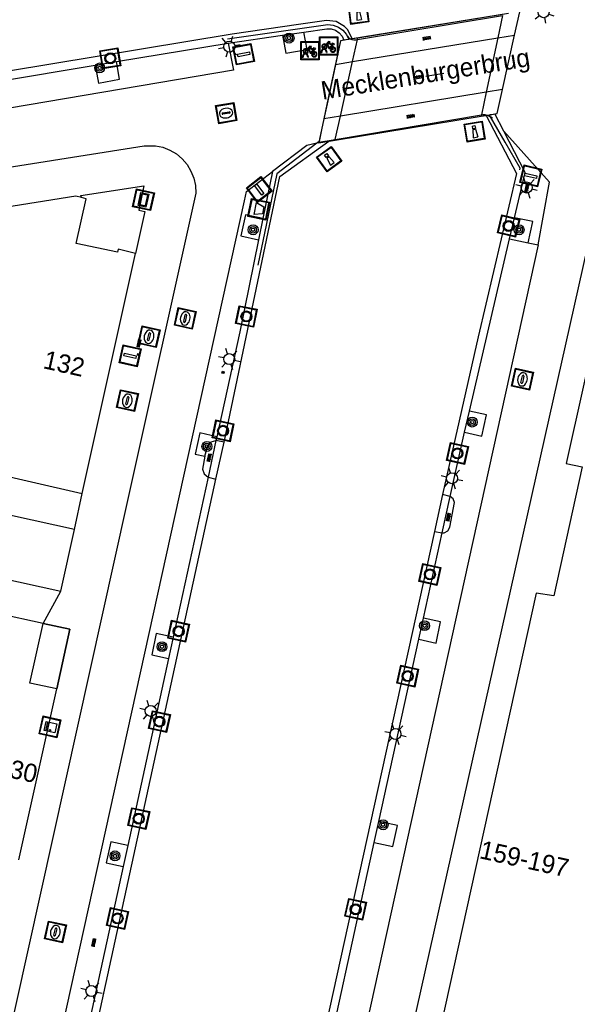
# Model space of a CAD drawing. Header units: metres. Extents: x 93870 to 95789, y 463036 to 464040.
# Tile 142 of 256: x 94405 to 94435, y 463858 to 463912. Entities that reach past the tile are written whole.
import ezdxf
from ezdxf.enums import TextEntityAlignment as Align

# ---------------------------------------------------------------- set-up
doc = ezdxf.new("R2010")
doc.units = ezdxf.units.M
doc.header["$LTSCALE"] = 25.4
for name, color, linetype in [('B_BEBOUWINGSGRENS_0', 1, 'Continuous'), ('B_OVERBOUWLIJN_LIJN_1', 7, 'Continuous'), ('G_GRENS_ALGEMEEN_0', 7, 'Continuous'), ('K_KUNSTWERKGRENS_0', 1, 'Continuous'), ('K_KUNSTWERKGRENS_1', 1, 'Continuous'), ('Q_BALUSTRADE_LIJN_1', 193, 'Continuous'), ('Q_BOOM_0', 3, 'Continuous'), ('Q_BRANDKRAAN_0', 5, 'Continuous'), ('Q_CAI-KAST_0', 10, 'Continuous'), ('Q_FIETSENREK_0', 6, 'Continuous'), ('Q_INSPECTIE_OF_RIOOLPUT_0', 253, 'Continuous'), ('Q_LICHTMAST_0', 2, 'Continuous'), ('Q_MEERPAAL_0', 7, 'Continuous'), ('Q_MEERRING_0', 7, 'Continuous'), ('Q_STRAATNAAMBORD_0', 7, 'Continuous'), ('Q_VERKEERSBORDPAAL_0', 40, 'Continuous'), ('Q_WATERLEIDINGPUT_0', 5, 'Continuous'), ('Q_ZAND_ZOUTBAK_0', 7, 'Continuous'), ('S_GBKN_SYMBOOL_OV_GROOT_0', 7, 'Continuous'), ('S_GBKN_SYMBOOL_OV_GROOT_1', 7, 'Continuous'), ('T_HEK_LIJN_0', 6, 'Continuous'), ('T_HEK_LIJN_1', 6, 'Continuous'), ('T_MUUR_30CM_0', 10, 'Continuous'), ('V_WEGGRENS_0', 7, 'Continuous'), ('V_WEGGRENS_1', 7, 'Continuous'), ('W_KADEMUUR_30CM_0', 10, 'Continuous'), ('W_WATERGRENS_0', 5, 'Continuous'), ('Z_GBKN_HUISNUMMER_0', 252, 'Continuous'), ('Z_KUNSTWERKNAAM_1', 252, 'Continuous')]:
    doc.layers.add(name, color=color, linetype=linetype)
doc.layers.add('Q_PAALTJE_0', color=7, linetype='Continuous', true_color=0x666666)

# ---------------------------------------------------------------- blocks, each defined once
blk = doc.blocks.new('Q_ZAND_ZOUTBAK')
for points in [[(-0.5, 0.5), (0.5, 0.5), (0.5, -0.5), (-0.5, -0.5)], [(-0.336, 0.197), (0.331, 0.197), (0.19, -0.251), (-0.196, -0.251)]]:
    blk.add_lwpolyline(points, close=True)
blk.add_lwpolyline([(-0.442, 0.464), (0.438, 0.464, -0.414214), (0.459, 0.442), (0.459, -0.437, -0.414214), (0.438, -0.459), (-0.442, -0.459, -0.414214), (-0.463, -0.437), (-0.463, 0.442), (-0.463, 0.444), (-0.463, 0.446), (-0.463, 0.448), (-0.462, 0.45), (-0.461, 0.451), (-0.46, 0.453), (-0.459, 0.455), (-0.458, 0.456), (-0.457, 0.457), (-0.456, 0.459), (-0.454, 0.46), (-0.453, 0.461), (-0.451, 0.462), (-0.449, 0.462), (-0.447, 0.463), (-0.446, 0.463), (-0.444, 0.464), (-0.442, 0.464)], format="xyb")
blk = doc.blocks.new('Q_STRAATNAAMBORD')
for points in [[(-0.5, 0.5), (0.5, 0.5), (0.5, -0.5), (-0.5, -0.5)], [(-0.369, 0.22), (0.358, 0.22), (0.358, -0.214), (-0.369, -0.214)]]:
    blk.add_lwpolyline(points, close=True)
for points in [[(-0.442, 0.464), (0.438, 0.464, -0.414214), (0.459, 0.442), (0.459, -0.437, -0.414214), (0.438, -0.459), (-0.442, -0.459, -0.414214), (-0.463, -0.437), (-0.463, 0.442), (-0.463, 0.444), (-0.463, 0.446), (-0.463, 0.448), (-0.462, 0.45), (-0.461, 0.451), (-0.46, 0.453), (-0.459, 0.455), (-0.458, 0.456), (-0.457, 0.457), (-0.456, 0.459), (-0.454, 0.46), (-0.453, 0.461), (-0.451, 0.462), (-0.449, 0.462), (-0.447, 0.463), (-0.446, 0.463), (-0.444, 0.464), (-0.442, 0.464)], [(-0.287, 0.16), (0.281, 0.16, -0.414214), (0.303, 0.139), (0.303, -0.134, -0.414214), (0.281, -0.156), (-0.287, -0.156, -0.414214), (-0.308, -0.134), (-0.308, 0.139), (-0.308, 0.14), (-0.308, 0.142), (-0.307, 0.144), (-0.307, 0.146), (-0.306, 0.148), (-0.305, 0.149), (-0.304, 0.151), (-0.303, 0.152), (-0.302, 0.154), (-0.3, 0.155), (-0.299, 0.156), (-0.297, 0.157), (-0.296, 0.158), (-0.294, 0.159), (-0.292, 0.159), (-0.29, 0.16), (-0.288, 0.16), (-0.287, 0.16)]]:
    blk.add_lwpolyline(points, format="xyb")
blk = doc.blocks.new('Q_CAI-KAST')
for points in [[(-0.5, 0.5), (0.5, 0.5), (0.5, -0.5), (-0.5, -0.5)], [(-0.262, 0.264), (0.25, 0.264), (0.25, 0.187), (-0.262, 0.187)], [(-0.262, 0.107), (0.25, 0.107), (0.25, -0.332), (-0.262, -0.332)]]:
    blk.add_lwpolyline(points, close=True)
blk.add_lwpolyline([(-0.442, 0.464), (0.438, 0.464, -0.414214), (0.459, 0.442), (0.459, -0.437, -0.414214), (0.438, -0.459), (-0.442, -0.459, -0.414214), (-0.463, -0.437), (-0.463, 0.442), (-0.463, 0.444), (-0.463, 0.446), (-0.463, 0.448), (-0.462, 0.45), (-0.461, 0.451), (-0.46, 0.453), (-0.459, 0.455), (-0.458, 0.456), (-0.457, 0.457), (-0.456, 0.459), (-0.454, 0.46), (-0.453, 0.461), (-0.451, 0.462), (-0.449, 0.462), (-0.447, 0.463), (-0.446, 0.463), (-0.444, 0.464), (-0.442, 0.464)], format="xyb")
blk.add_circle((-0.177, -0.034), 0.0354)
blk = doc.blocks.new('Q_LICHTMAST')
for points in [[(0, 0.3), (0, 0.6)], [(-0.26, 0.15), (-0.52, 0.3)], [(0.26, 0.15), (0.52, 0.3)], [(-0.26, -0.15), (-0.52, -0.3)], [(0, -0.3), (0, -0.6)], [(0.26, -0.15), (0.52, -0.3)]]:
    blk.add_lwpolyline(points)
blk.add_circle((0, 0), 0.3)
blk = doc.blocks.new('Q_VERKEERSBORDPAAL')
for points in [[(-0.5, 0.5), (0.5, 0.5), (0.5, -0.5), (-0.5, -0.5)], [(-0.08, 0.333), (0.071, 0.333), (0.071, -0.329), (-0.08, -0.329)]]:
    blk.add_lwpolyline(points, close=True)
blk.add_lwpolyline([(-0.442, 0.464), (0.438, 0.464, -0.414214), (0.459, 0.442), (0.459, -0.437, -0.414214), (0.438, -0.459), (-0.442, -0.459, -0.414214), (-0.463, -0.437), (-0.463, 0.442), (-0.463, 0.444), (-0.463, 0.446), (-0.463, 0.448), (-0.462, 0.45), (-0.461, 0.451), (-0.46, 0.453), (-0.459, 0.455), (-0.458, 0.456), (-0.457, 0.457), (-0.456, 0.459), (-0.454, 0.46), (-0.453, 0.461), (-0.451, 0.462), (-0.449, 0.462), (-0.447, 0.463), (-0.446, 0.463), (-0.444, 0.464), (-0.442, 0.464)], format="xyb")
blk = doc.blocks.new('Q_PAAL_STEEN')
for points in [[(-0.5, 0.5), (0.5, 0.5), (0.5, -0.5), (-0.5, -0.5)], [(-0.08, 0.33), (0.07, 0.33), (0.07, -0.33), (-0.08, -0.33)]]:
    blk.add_lwpolyline(points, close=True)
blk.add_lwpolyline([(-0.44, 0.46), (0.44, 0.46, -0.414214), (0.46, 0.44), (0.46, -0.44, -0.414214), (0.44, -0.46), (-0.44, -0.46, -0.414214), (-0.46, -0.44), (-0.46, 0.44), (-0.46, 0.44), (-0.46, 0.45), (-0.46, 0.45), (-0.46, 0.45), (-0.46, 0.45), (-0.46, 0.45), (-0.46, 0.45), (-0.46, 0.46), (-0.46, 0.46), (-0.46, 0.46), (-0.45, 0.46), (-0.45, 0.46), (-0.45, 0.46), (-0.45, 0.46), (-0.45, 0.46), (-0.45, 0.46), (-0.44, 0.46), (-0.44, 0.46)], format="xyb")
blk = doc.blocks.new('Q_PAALTJE')
at = {"color": 251, "true_color": 0x666666, "xscale": 0.1, "yscale": 0.1, "zscale": 0.01}
blk.add_blockref('Q_PAAL_STEEN', (0, 0), dxfattribs=at)
blk = doc.blocks.new('Q_INSPECTIE_OF_RIOOLPUT')
blk.add_lwpolyline([(-0.5, 0.5), (0.5, 0.5), (0.5, -0.5), (-0.5, -0.5)], close=True)
for points in [[(-0.442, 0.464), (0.438, 0.464, -0.414214), (0.459, 0.442), (0.459, -0.437, -0.414214), (0.438, -0.459), (-0.442, -0.459, -0.414214), (-0.463, -0.437), (-0.463, 0.442), (-0.463, 0.444), (-0.463, 0.446), (-0.463, 0.448), (-0.462, 0.45), (-0.461, 0.451), (-0.46, 0.453), (-0.459, 0.455), (-0.458, 0.456), (-0.457, 0.457), (-0.456, 0.459), (-0.454, 0.46), (-0.453, 0.461), (-0.451, 0.462), (-0.449, 0.462), (-0.447, 0.463), (-0.446, 0.463), (-0.444, 0.464), (-0.442, 0.464)], [(-0.345, 0.105, 0.380426), (-0.276, -0.18)], [(-0.008, 0.266, 0.240218), (-0.345, 0.105)], [(-0.194, 0.045, 0.853344), (-0.194, -0.032)], [(0.331, 0.111, 0.240191), (-0.008, 0.266)], [(0.185, -0.032, 0.849746), (0.185, 0.045)], [(0.267, -0.176, 0.380426), (0.331, 0.111)], [(-0.276, -0.18, 0.148452), (0.012, -0.257)], [(0.012, -0.257, 0.131742), (0.267, -0.176)]]:
    blk.add_lwpolyline(points, format="xyb")
for points in [[(-0.194, 0.045), (0.185, 0.045)], [(0.185, -0.032), (-0.194, -0.032)]]:
    blk.add_lwpolyline(points)
blk = doc.blocks.new('Q_WATERLEIDINGPUT')
blk.add_lwpolyline([(-0.5, 0.5), (0.5, 0.5), (0.5, -0.5), (-0.5, -0.5)], close=True)
for points in [[(-0.442, 0.464), (0.438, 0.464, -0.414214), (0.459, 0.442), (0.459, -0.437, -0.414214), (0.438, -0.459), (-0.442, -0.459, -0.414214), (-0.463, -0.437), (-0.463, 0.442), (-0.463, 0.444), (-0.463, 0.446), (-0.463, 0.448), (-0.462, 0.45), (-0.461, 0.451), (-0.46, 0.453), (-0.459, 0.455), (-0.458, 0.456), (-0.457, 0.457), (-0.456, 0.459), (-0.454, 0.46), (-0.453, 0.461), (-0.451, 0.462), (-0.449, 0.462), (-0.447, 0.463), (-0.446, 0.463), (-0.444, 0.464), (-0.442, 0.464)], [(-0.345, 0.105, 0.380426), (-0.276, -0.18)], [(-0.008, 0.266, 0.240218), (-0.345, 0.105)], [(-0.194, 0.045, 0.853344), (-0.194, -0.032)], [(0.331, 0.111, 0.240191), (-0.008, 0.266)], [(0.185, -0.032, 0.849746), (0.185, 0.045)], [(0.267, -0.176, 0.380426), (0.331, 0.111)], [(-0.276, -0.18, 0.148452), (0.012, -0.257)], [(0.012, -0.257, 0.131742), (0.267, -0.176)]]:
    blk.add_lwpolyline(points, format="xyb")
for points in [[(-0.194, 0.045), (0.185, 0.045)], [(0.185, -0.032), (-0.194, -0.032)]]:
    blk.add_lwpolyline(points)
blk = doc.blocks.new('Q_BRANDKRAAN')
blk.add_lwpolyline([(-0.5, 0.5), (0.5, 0.5), (0.5, -0.5), (-0.5, -0.5)], close=True)
for points in [[(-0.442, 0.464), (0.438, 0.464, -0.414214), (0.459, 0.442), (0.459, -0.437, -0.414214), (0.438, -0.459), (-0.442, -0.459, -0.414214), (-0.463, -0.437), (-0.463, 0.442), (-0.463, 0.444), (-0.463, 0.446), (-0.463, 0.448), (-0.462, 0.45), (-0.461, 0.451), (-0.46, 0.453), (-0.459, 0.455), (-0.458, 0.456), (-0.457, 0.457), (-0.456, 0.459), (-0.454, 0.46), (-0.453, 0.461), (-0.451, 0.462), (-0.449, 0.462), (-0.447, 0.463), (-0.446, 0.463), (-0.444, 0.464), (-0.442, 0.464)], [(-0.345, 0.105, 0.380426), (-0.276, -0.18)], [(-0.008, 0.266, 0.240218), (-0.345, 0.105)], [(-0.194, 0.045, 0.853344), (-0.194, -0.032)], [(0.331, 0.111, 0.240191), (-0.008, 0.266)], [(0.185, -0.032, 0.849746), (0.185, 0.045)], [(0.267, -0.176, 0.380426), (0.331, 0.111)], [(-0.276, -0.18, 0.148452), (0.012, -0.257)], [(0.012, -0.257, 0.131742), (0.267, -0.176)]]:
    blk.add_lwpolyline(points, format="xyb")
for points in [[(-0.194, 0.045), (0.185, 0.045)], [(0.185, -0.032), (-0.194, -0.032)]]:
    blk.add_lwpolyline(points)
blk = doc.blocks.new('Q_MEERRING')
blk.add_lwpolyline([(-0.5, 0.5), (0.5, 0.5), (0.5, -0.5), (-0.5, -0.5)], close=True)
blk.add_lwpolyline([(-0.442, 0.464), (0.438, 0.464, -0.414214), (0.459, 0.442), (0.459, -0.437, -0.414214), (0.438, -0.459), (-0.442, -0.459, -0.414214), (-0.463, -0.437), (-0.463, 0.442), (-0.463, 0.444), (-0.463, 0.446), (-0.463, 0.448), (-0.462, 0.45), (-0.461, 0.451), (-0.46, 0.453), (-0.459, 0.455), (-0.458, 0.456), (-0.457, 0.457), (-0.456, 0.459), (-0.454, 0.46), (-0.453, 0.461), (-0.451, 0.462), (-0.449, 0.462), (-0.447, 0.463), (-0.446, 0.463), (-0.444, 0.464), (-0.442, 0.464)], format="xyb")
for radius in [0.3, 0.3, 0.25, 0.25]:
    blk.add_circle((0, 0), radius)
blk = doc.blocks.new('Q_FIETSENREK')
for points in [[(-0.5, 0.5), (0.5, 0.5), (0.5, -0.5), (-0.5, -0.5)], [(-0.063, 0.145), (0.184, 0.054), (0.037, -0.093)]]:
    blk.add_lwpolyline(points, close=True)
for points in [[(-0.442, 0.464), (0.438, 0.464, -0.414214), (0.459, 0.442), (0.459, -0.437, -0.414214), (0.438, -0.459), (-0.442, -0.459, -0.414214), (-0.463, -0.437), (-0.463, 0.442), (-0.463, 0.444), (-0.463, 0.446), (-0.463, 0.448), (-0.462, 0.45), (-0.461, 0.451), (-0.46, 0.453), (-0.459, 0.455), (-0.458, 0.456), (-0.457, 0.457), (-0.456, 0.459), (-0.454, 0.46), (-0.453, 0.461), (-0.451, 0.462), (-0.449, 0.462), (-0.447, 0.463), (-0.446, 0.463), (-0.444, 0.464), (-0.442, 0.464)], [(-0.181, 0.106, 0.847256), (-0.324, -0.144)], [(-0.193, 0.075, 0.842492), (-0.305, -0.118)], [(-0.171, 0.065, 0.053288), (-0.193, 0.075)], [(-0.185, -0.134, 0.502492), (-0.147, 0.044)], [(-0.149, 0.089, 0.06236), (-0.181, 0.106)], [(-0.165, -0.161, 0.494489), (-0.125, 0.068)], [(-0.324, -0.144, 0.089606), (-0.421, -0.348)], [(-0.296, -0.162, 0.110942), (-0.375, -0.348)], [(-0.294, -0.105, 0.006942), (-0.305, -0.118)], [(-0.296, -0.162, 0.02458), (-0.283, -0.168)], [(-0.212, -0.105, 0.381614), (-0.294, -0.105)], [(-0.283, -0.168, 0.148109), (-0.198, -0.173)], [(-0.223, -0.136, 0.533998), (-0.276, -0.136)], [(-0.276, -0.136, 0.009682), (-0.271, -0.138)], [(-0.271, -0.138, 0.120201), (-0.218, -0.144)], [(-0.218, -0.144, 0.003554), (-0.223, -0.136)], [(-0.185, -0.134, 0.017985), (-0.212, -0.105)], [(-0.122, -0.348, 0.075837), (-0.198, -0.173)], [(-0.075, -0.348, 0.094234), (-0.165, -0.161)], [(0.095, -0.16, 0.385208), (0.186, -0.333)], [(0.209, -0.054, 0.224648), (0.108, -0.128)], [(0.126, -0.171, 0.376993), (0.197, -0.303)], [(0.212, -0.086, 0.20829), (0.139, -0.139)], [(0.186, -0.333, 1), (0.287, -0.06)], [(0.197, -0.303, 1), (0.276, -0.09)], [(0.287, -0.06, 0.086253), (0.238, -0.051)], [(0.276, -0.09, 0.079305), (0.241, -0.083)]]:
    blk.add_lwpolyline(points, format="xyb")
for points in [[(-0.171, 0.065), (-0.263, -0.038), (-0.239, -0.059), (-0.147, 0.044)], [(0.081, 0.221), (-0.003, 0.252), (-0.149, 0.089)], [(-0.125, 0.068), (-0.086, 0.111), (0.018, -0.131), (0.095, -0.16)], [(0.238, -0.051), (0.229, 0.053), (0.261, 0.093), (0.302, 0.078), (0.314, 0.11), (0.192, 0.155), (0.18, 0.123), (0.231, 0.104), (0.207, 0.076), (-0.04, 0.167), (0, 0.216), (0.07, 0.191), (0.081, 0.221)], [(0.209, -0.054), (0.199, 0.029), (0.057, -0.108)], [(-0.421, -0.348), (-0.375, -0.348)], [(-0.122, -0.348), (-0.075, -0.348)], [(0.057, -0.108), (0.108, -0.128)], [(0.126, -0.171), (0.253, -0.218), (0.241, -0.083)], [(0.139, -0.139), (0.222, -0.17), (0.212, -0.086)]]:
    blk.add_lwpolyline(points)
blk = doc.blocks.new('Q_BOOM')
for radius in [0.27, 0.18, 0.09]:
    blk.add_circle((0, 0), radius)
blk = doc.blocks.new('Q_MEERPAAL')
for points in [[(-0.5, 0.5), (0.5, 0.5), (0.5, -0.5), (-0.5, -0.5)], [(-0.076, 0.32), (0.068, 0.32), (0.068, 0.17), (-0.076, 0.17)]]:
    blk.add_lwpolyline(points, close=True)
blk.add_lwpolyline([(-0.442, 0.464), (0.438, 0.464, -0.414214), (0.459, 0.442), (0.459, -0.437, -0.414214), (0.438, -0.459), (-0.442, -0.459, -0.414214), (-0.463, -0.437), (-0.463, 0.442), (-0.463, 0.444), (-0.463, 0.446), (-0.463, 0.448), (-0.462, 0.45), (-0.461, 0.451), (-0.46, 0.453), (-0.459, 0.455), (-0.458, 0.456), (-0.457, 0.457), (-0.456, 0.459), (-0.454, 0.46), (-0.453, 0.461), (-0.451, 0.462), (-0.449, 0.462), (-0.447, 0.463), (-0.446, 0.463), (-0.444, 0.464), (-0.442, 0.464)], format="xyb")
for points in [[(-0.076, 0.124), (-0.136, -0.311)], [(-0.076, 0.124), (0.068, 0.124)], [(0.068, 0.124), (0.122, -0.311)], [(-0.136, -0.311), (0.122, -0.311)]]:
    blk.add_lwpolyline(points)
blk = doc.blocks.new('S_GBKN_SYMBOOL_OV_GROOT')
for points in [[(-0.21875, 0.0625), (0.21875, 0.0625)], [(-0.21875, 0), (0.21875, 0)], [(-0.1875, 0.0625), (-0.1875, 0)], [(-0.125, 0.09375), (-0.125, 0.0625)], [(-0.125, 0), (-0.125, -0.0625)], [(-0.0625, 0.0625), (-0.0625, 0)], [(0, 0.09375), (0, 0.0625)], [(0, 0), (0, -0.0625)], [(0.0625, 0.0625), (0.0625, 0)], [(0.125, 0.09375), (0.125, 0.0625)], [(0.125, 0), (0.125, -0.0625)], [(0.1875, 0.0625), (0.1875, 0)], [(-0.21875, -0.0625), (0.21875, -0.0625)], [(-0.1875, -0.0625), (-0.1875, -0.09375)], [(-0.0625, -0.0625), (-0.0625, -0.09375)], [(0.0625, -0.0625), (0.0625, -0.09375)], [(0.1875, -0.0625), (0.1875, -0.09375)]]:
    blk.add_lwpolyline(points)

msp = doc.modelspace()

# ---------------------------------------------------------------- linework, layer by layer
at = {"layer": 'B_BEBOUWINGSGRENS_0'}
for p, q in [((94408.24, 463886), (94411.143, 463899.086)), ((94407.068, 463880.666), (94407.809, 463884.033)), ((94406.099, 463878.915), (94398.803, 463880.521)), ((94404.776, 463866.015), (94406.847, 463875.341))]:
    msp.add_line(p, q, dxfattribs=at)
for points in [[(94408.199, 463902.136), (94407.89, 463902.207), (94396.132, 463900.332)], [(94411.143, 463899.086), (94410.198, 463899.32), (94410.166, 463899.163), (94407.898, 463899.63), (94408.453, 463902.068), (94408.199, 463902.136)], [(94436.47, 463895.79), (94434.64, 463887.64), (94435.51, 463887.45), (94433.97, 463880.42), (94433, 463880.56), (94426.85, 463852.68)], [(94402.425, 463890.205), (94402.912, 463887.215), (94408.24, 463886)], [(94407.809, 463884.033), (94399.947, 463885.762), (94399.21, 463882.406), (94407.068, 463880.666)], [(94406.847, 463875.341), (94405.384, 463875.663), (94406.099, 463878.915)]]:
    msp.add_lwpolyline(points, dxfattribs=at)
at = {"layer": 'B_OVERBOUWLIJN_LIJN_1'}
msp.add_lwpolyline([(94406.099, 463878.915), (94407.558, 463878.598), (94406.847, 463875.341)], dxfattribs=at)
at = {"layer": 'G_GRENS_ALGEMEEN_0'}
for p, q in [((94419.167, 463910.992), (94420.334, 463911.16)), ((94408.94, 463909.357), (94410.103, 463909.55)), ((94418.089, 463900.989), (94417.854, 463899.835)), ((94431.551, 463899.893), (94431.825, 463901.039)), ((94429.101, 463889.335), (94429.359, 463890.485)), ((94415.534, 463888.883), (94415.099, 463886.893)), ((94415.58, 463889.097), (94415.534, 463888.883)), ((94415.974, 463888.803), (94415.534, 463888.883)), ((94415.099, 463886.893), (94415.533, 463886.782)), ((94427.88, 463883.849), (94428.318, 463885.844)), ((94428.318, 463885.844), (94427.893, 463885.949)), ((94427.45, 463883.935), (94427.88, 463883.849)), ((94426.605, 463878.048), (94426.858, 463879.199)), ((94413.193, 463878.16), (94412.942, 463877.009)), ((94424.169, 463866.964), (94424.422, 463868.115)), ((94410.716, 463866.814), (94410.465, 463865.663))]:
    msp.add_line(p, q, dxfattribs=at)
msp.add_lwpolyline([(94414.934, 463888.032), (94415.08, 463888.621), (94415.27, 463888.816), (94415.534, 463888.883)], dxfattribs=at)
at = {"layer": 'K_KUNSTWERKGRENS_0'}
for p, q in [((94423.274, 463910.835), (94422.971, 463910.786)), ((94423.256, 463910.756), (94423.274, 463910.835)), ((94422.322, 463910.681), (94421.75, 463907.986)), ((94422.517, 463910.713), (94422.322, 463910.681)), ((94422.777, 463910.755), (94422.517, 463910.713)), ((94422.889, 463910.773), (94422.777, 463910.755)), ((94422.971, 463910.786), (94422.913, 463910.777)), ((94422.987, 463909.547), (94423.256, 463910.756)), ((94422.326, 463906.579), (94422.987, 463909.547)), ((94421.75, 463907.986), (94421.419, 463906.431)), ((94422.042, 463905.304), (94422.326, 463906.579)), ((94430.271, 463906.618), (94430.293, 463906.622)), ((94430.293, 463906.622), (94430.328, 463906.627)), ((94430.328, 463906.627), (94430.457, 463906.649)), ((94430.584, 463906.669), (94430.757, 463906.697)), ((94430.757, 463906.697), (94430.882, 463906.718)), ((94421.419, 463906.431), (94421.148, 463905.152)), ((94421.142, 463905.125), (94421.695, 463905.215)), ((94421.148, 463905.152), (94421.142, 463905.125)), ((94421.695, 463905.215), (94422.035, 463905.271)), ((94422.035, 463905.271), (94422.042, 463905.304)), ((94422.035, 463905.271), (94422.035, 463905.271))]:
    msp.add_line(p, q, dxfattribs=at)
msp.add_lwpolyline([(94430.457, 463906.649), (94430.52, 463906.659), (94430.584, 463906.669)], dxfattribs=at)
at = {"layer": 'K_KUNSTWERKGRENS_1'}
for p, q in [((94431.49, 463912.166), (94422.971, 463910.786)), ((94431.826, 463910.993), (94432.107, 463912.266)), ((94431.171, 463908.026), (94431.826, 463910.993)), ((94422.322, 463910.681), (94421.628, 463907.415)), ((94422.864, 463910.769), (94422.322, 463910.681)), ((94422.889, 463910.773), (94422.864, 463910.769)), ((94422.913, 463910.777), (94422.889, 463910.773)), ((94422.971, 463910.786), (94422.913, 463910.777)), ((94430.882, 463906.718), (94431.171, 463908.026)), ((94421.628, 463907.415), (94421.419, 463906.431)), ((94422.035, 463905.271), (94430.003, 463906.574)), ((94430.003, 463906.574), (94430.293, 463906.622)), ((94430.293, 463906.622), (94430.328, 463906.627)), ((94430.328, 463906.627), (94430.457, 463906.649)), ((94430.457, 463906.649), (94430.584, 463906.669)), ((94430.584, 463906.669), (94430.882, 463906.718)), ((94421.419, 463906.431), (94421.293, 463905.836)), ((94421.293, 463905.836), (94421.156, 463905.192)), ((94421.142, 463905.125), (94422.035, 463905.271)), ((94421.156, 463905.192), (94421.148, 463905.152))]:
    msp.add_line(p, q, dxfattribs=at)
at = {"layer": 'Q_BALUSTRADE_LIJN_1'}
for p, q in [((94423.256, 463910.756), (94431.164, 463912.058)), ((94422.889, 463910.773), (94422.889, 463910.773)), ((94422.042, 463905.304), (94430.02, 463906.653)), ((94430.328, 463906.627), (94430.328, 463906.627)), ((94430.328, 463906.627), (94430.328, 463906.627)), ((94421.092, 463905.143), (94421.148, 463905.152)), ((94421.092, 463905.143), (94421.092, 463905.143)), ((94421.148, 463905.152), (94422.042, 463905.304)), ((94421.148, 463905.152), (94421.148, 463905.152))]:
    msp.add_line(p, q, dxfattribs=at)
for points in [[(94422.702, 463910.943), (94422.767, 463910.856), (94422.852, 463910.789), (94422.889, 463910.773)], [(94422.889, 463910.773), (94422.951, 463910.746), (94423.058, 463910.729), (94423.166, 463910.741), (94423.256, 463910.756)], [(94430.02, 463906.653), (94430.098, 463906.666), (94430.209, 463906.656), (94430.318, 463906.631), (94430.328, 463906.627)], [(94430.328, 463906.627), (94430.423, 463906.593), (94430.516, 463906.546)], [(94430.516, 463906.546), (94430.523, 463906.543), (94430.615, 463906.48)]]:
    msp.add_lwpolyline(points, dxfattribs=at)
at = {"layer": 'T_HEK_LIJN_0'}
for p, q in [((94430.457, 463906.648), (94430.457, 463906.649)), ((94430.457, 463906.649), (94430.457, 463906.649)), ((94430.516, 463906.546), (94430.457, 463906.648)), ((94431.322, 463905.148), (94430.516, 463906.546))]:
    msp.add_line(p, q, dxfattribs=at)
for points in [[(94416.156, 463910.783), (94421.637, 463911.566), (94421.936, 463911.54), (94422.218, 463911.435), (94422.463, 463911.261), (94422.654, 463911.029), (94422.777, 463910.755)], [(94432.119, 463903.648), (94432.14, 463903.73), (94431.322, 463905.148)]]:
    msp.add_lwpolyline(points, dxfattribs=at)
at = {"layer": 'T_HEK_LIJN_1'}
for p, q in [((94421.092, 463905.143), (94421.04, 463905.103)), ((94421.156, 463905.192), (94421.092, 463905.143))]:
    msp.add_line(p, q, dxfattribs=at)
msp.add_lwpolyline([(94421.04, 463905.103), (94418.855, 463903.429), (94417.815, 463898.457)], dxfattribs=at)
at = {"layer": 'T_MUUR_30CM_0'}
for points in [[(94408.199, 463902.136), (94408.155, 463902.243), (94411.6, 463902.776)], [(94411.6, 463902.776), (94411.315, 463901.454), (94411.651, 463901.367), (94411.143, 463899.086)]]:
    msp.add_lwpolyline(points, dxfattribs=at)
at = {"layer": 'V_WEGGRENS_0'}
for p, q in [((94416.2, 463910.558), (94419.167, 463910.992)), ((94410.103, 463909.55), (94416.2, 463910.558)), ((94399.509, 463907.778), (94408.94, 463909.357)), ((94437.52, 463907.16), (94410.122, 463784.892)), ((94431.245, 463905.752), (94430.757, 463906.697)), ((94421.142, 463905.125), (94421.04, 463905.103)), ((94418.611, 463903.551), (94418.089, 463900.989)), ((94414.431, 463902.379), (94410.672, 463885.462)), ((94399.13, 463820.437), (94417.082, 463901.957)), ((94429.359, 463890.485), (94431.551, 463899.893)), ((94431.551, 463899.893), (94432.566, 463899.671)), ((94432.566, 463899.671), (94433.112, 463899.551)), ((94428.318, 463885.844), (94429.101, 463889.335)), ((94415.099, 463886.893), (94413.193, 463878.16)), ((94407.809, 463884.033), (94408.24, 463886)), ((94426.858, 463879.199), (94427.88, 463883.849)), ((94406.099, 463878.915), (94407.068, 463880.666)), ((94424.422, 463868.115), (94426.605, 463878.048)), ((94412.942, 463877.009), (94410.716, 463866.814)), ((94422.015, 463857.161), (94424.169, 463866.964)), ((94410.465, 463865.663), (94408.544, 463856.862))]:
    msp.add_line(p, q, dxfattribs=at)
for points in [[(94419.167, 463910.992), (94419.344, 463910.004), (94420.504, 463910.212), (94420.334, 463911.16)], [(94420.334, 463911.16), (94421.58, 463911.34), (94421.825, 463911.335), (94422.059, 463911.262), (94422.262, 463911.126), (94422.419, 463910.937), (94422.517, 463910.713)], [(94416.2, 463910.558), (94416.488, 463909.075), (94330.797, 463894.567)], [(94408.94, 463909.357), (94409.116, 463908.381), (94410.275, 463908.589), (94410.103, 463909.55)], [(94431.825, 463901.039), (94432.411, 463903.497), (94431.245, 463905.752)], [(94433.112, 463899.551), (94433.736, 463902.968), (94431.245, 463905.752)], [(94379.721, 463898.015), (94379.884, 463898.602), (94380.172, 463899.139), (94380.565, 463899.598), (94381.044, 463899.959), (94381.589, 463900.208), (94411.608, 463904.952), (94412.232, 463904.964), (94412.635, 463904.877), (94413.019, 463904.725), (94413.373, 463904.513), (94413.688, 463904.246), (94413.955, 463903.931), (94414.168, 463903.578), (94414.32, 463903.195), (94414.409, 463902.791), (94414.431, 463902.379)], [(94421.04, 463905.103), (94420.483, 463904.982), (94418.611, 463903.551)], [(94417.082, 463901.957), (94417.194, 463902.468), (94418.611, 463903.551)], [(94418.089, 463900.989), (94417.14, 463901.197), (94416.889, 463900.045), (94417.854, 463899.835)], [(94432.566, 463899.671), (94432.817, 463900.822), (94431.825, 463901.039)], [(94433.112, 463899.551), (94418.824, 463834.694), (94407.985, 463785.424)], [(94417.854, 463899.835), (94416.83, 463894.812), (94415.58, 463889.097)], [(94429.101, 463889.335), (94430.04, 463889.13), (94430.291, 463890.281), (94429.359, 463890.485)], [(94415.58, 463889.097), (94414.648, 463889.3), (94414.397, 463888.149), (94414.934, 463888.032)], [(94414.934, 463888.032), (94414.8, 463887.318), (94414.89, 463887.063), (94415.099, 463886.893)], [(94427.88, 463883.849), (94427.991, 463883.86), (94428.183, 463883.971), (94428.287, 463884.167), (94428.555, 463885.506), (94428.484, 463885.708), (94428.318, 463885.844)], [(94410.672, 463885.462), (94397.219, 463824.906), (94395.419, 463825.32)], [(94426.605, 463878.048), (94427.543, 463877.843), (94427.794, 463878.994), (94426.858, 463879.199)], [(94406.847, 463875.341), (94407.558, 463878.598), (94406.099, 463878.915)], [(94413.193, 463878.16), (94412.278, 463878.36), (94412.026, 463877.209), (94412.942, 463877.009)], [(94424.169, 463866.964), (94425.186, 463866.743), (94425.437, 463867.894), (94424.422, 463868.115)], [(94410.716, 463866.814), (94409.801, 463867.014), (94409.549, 463865.863), (94410.465, 463865.663)]]:
    msp.add_lwpolyline(points, dxfattribs=at)
at = {"layer": 'V_WEGGRENS_1'}
for p, q in [((94431.176, 463912.115), (94423.274, 463910.835)), ((94422.987, 463909.547), (94430.907, 463910.843)), ((94430.907, 463910.843), (94431.826, 463910.993)), ((94431.171, 463908.026), (94431.826, 463910.993)), ((94431.826, 463910.993), (94431.826, 463910.993)), ((94422.322, 463910.681), (94422.049, 463909.394)), ((94422.864, 463910.769), (94422.517, 463910.713)), ((94422.971, 463910.786), (94422.889, 463910.773)), ((94422.049, 463909.394), (94421.75, 463907.986)), ((94422.049, 463909.394), (94422.987, 463909.547)), ((94421.75, 463907.986), (94421.628, 463907.415)), ((94430.28, 463907.88), (94422.326, 463906.579)), ((94431.171, 463908.026), (94430.28, 463907.88)), ((94430.882, 463906.718), (94431.171, 463908.026)), ((94431.171, 463908.026), (94431.171, 463908.026)), ((94431.171, 463908.026), (94431.171, 463908.026)), ((94421.628, 463907.415), (94421.419, 463906.431)), ((94422.326, 463906.579), (94421.419, 463906.431)), ((94430.003, 463906.574), (94430.271, 463906.618)), ((94430.271, 463906.618), (94430.328, 463906.627)), ((94430.328, 463906.627), (94430.457, 463906.648)), ((94430.457, 463906.648), (94430.757, 463906.697)), ((94421.419, 463906.431), (94421.293, 463905.836)), ((94421.419, 463906.431), (94421.419, 463906.431)), ((94421.419, 463906.431), (94421.419, 463906.431)), ((94421.293, 463905.836), (94421.148, 463905.152))]:
    msp.add_line(p, q, dxfattribs=at)
at = {"layer": 'W_KADEMUUR_30CM_0'}
for p, q in [((94431.164, 463912.058), (94430.907, 463910.843)), ((94430.907, 463910.843), (94430.28, 463907.88)), ((94430.28, 463907.88), (94430.02, 463906.653)), ((94430.02, 463906.653), (94430.003, 463906.574)), ((94430.003, 463906.574), (94430.003, 463906.574))]:
    msp.add_line(p, q, dxfattribs=at)
msp.add_lwpolyline([(94430.003, 463906.574), (94430.003, 463906.574), (94430.271, 463906.618)], dxfattribs=at)
at = {"layer": 'W_WATERGRENS_0'}
for p, q in [((94421.571, 463911.796), (94420.041, 463911.573)), ((94422.971, 463910.786), (94422.971, 463910.786)), ((94415.533, 463886.782), (94415.974, 463888.803)), ((94400.965, 463820.037), (94415.533, 463886.782)), ((94427.893, 463885.949), (94427.45, 463883.935)), ((94427.45, 463883.935), (94410.447, 463806.565))]:
    msp.add_line(p, q, dxfattribs=at)
for points in [[(94420.041, 463911.573), (94416.418, 463911.045), (94404.1, 463909.008), (94343.191, 463898.719), (94331.023, 463896.539), (94323.169, 463894.895), (94320.045, 463896.266)], [(94422.971, 463910.786), (94422.727, 463911.278), (94422.547, 463911.471), (94422.092, 463911.732), (94421.571, 463911.796)], [(94430.271, 463906.618), (94431.937, 463903.444), (94429.841, 463894.536), (94427.893, 463885.949)], [(94415.974, 463888.803), (94419.009, 463903.286), (94421.695, 463905.215)]]:
    msp.add_lwpolyline(points, dxfattribs=at)
at = {"layer": 'Z_KUNSTWERKNAAM_1'}
msp.add_line((94426.978, 463908.758), (94427.965, 463908.918), dxfattribs=at)

# ---------------------------------------------------------------- block references
at = {"layer": 'Q_BOOM_0'}
for p, rotation in [((94419.521, 463910.827), 8.191954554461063), ((94409.185, 463909.204), 9.42237256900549), ((94417.56, 463900.376), 78.48970008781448), ((94432.074, 463900.377), 76.55344114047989), ((94429.518, 463889.893), 77.355187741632), ((94415.04, 463888.562), 76.07825633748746), ((94426.915, 463878.79), 77.60302772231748), ((94412.588, 463877.645), 77.65052121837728), ((94424.652, 463867.934), 167.7164791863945), ((94410.022, 463866.24), 77.65052121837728)]:
    msp.add_blockref('Q_BOOM', p, dxfattribs=dict(at, rotation=rotation))
at = {"layer": 'Q_BRANDKRAAN_0', "rotation": 77.47226812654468}
msp.add_blockref('Q_BRANDKRAAN', (94410.7, 463891.064), dxfattribs=at)
at = {"layer": 'Q_CAI-KAST_0', "rotation": 77.47964913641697}
msp.add_blockref('Q_CAI-KAST', (94406.476, 463873.271), dxfattribs=at)
at = {"layer": 'Q_FIETSENREK_0'}
for p in [(94421.681, 463910.401), (94420.66, 463910.145)]:
    msp.add_blockref('Q_FIETSENREK', p, dxfattribs=at)
at = {"layer": 'Q_INSPECTIE_OF_RIOOLPUT_0'}
for p, rotation in [((94416.091, 463906.738), 9.609394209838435), ((94413.858, 463895.55), 77.47226812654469), ((94432.263, 463892.229), 77.57618485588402), ((94406.771, 463862.091), 77.47469870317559)]:
    msp.add_blockref('Q_INSPECTIE_OF_RIOOLPUT', p, dxfattribs=dict(at, rotation=rotation))
at = {"layer": 'Q_LICHTMAST_0'}
for p, rotation in [((94433.411, 463912.242), 10.03999883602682), ((94416.26, 463910.365), 100.990096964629), ((94432.484, 463902.684), 76.59069626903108), ((94416.258, 463893.325), 77.66240768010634), ((94428.412, 463886.831), 77.35828579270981), ((94411.966, 463874.144), 77.68320601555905), ((94425.328, 463872.882), 77.60501643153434), ((94408.737, 463858.875), 77.68712580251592)]:
    msp.add_blockref('Q_LICHTMAST', p, dxfattribs=dict(at, rotation=rotation))
at = {"layer": 'Q_MEERPAAL_0'}
for p, rotation in [((94423.32, 463912.14), 7.559066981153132), ((94429.65, 463905.73), 9.288504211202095), ((94421.71, 463904.23), 35.68470850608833)]:
    msp.add_blockref('Q_MEERPAAL', p, dxfattribs=dict(at, rotation=rotation))
at = {"layer": 'Q_MEERRING_0'}
for p, rotation in [((94409.764, 463909.725), 9.389896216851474), ((94431.503, 463900.585), 76.55344114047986), ((94417.195, 463895.651), 78.47744787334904), ((94415.921, 463889.416), 78.16458617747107), ((94428.708, 463888.184), 77.3582857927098), ((94427.206, 463881.586), 77.60433483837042), ((94413.495, 463878.488), 77.68751469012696), ((94425.996, 463876.04), 77.60501643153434), ((94412.448, 463873.562), 77.68751469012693), ((94411.322, 463868.272), 77.68751469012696), ((94423.156, 463863.327), 77.6074115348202), ((94410.162, 463862.828), 77.68751469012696)]:
    msp.add_blockref('Q_MEERRING', p, dxfattribs=dict(at, rotation=rotation))
at = {"layer": 'Q_PAALTJE_0'}
for p, rotation in [((94411.311, 463893.573), 77.47226812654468), ((94415.92, 463892.603), 77.66240768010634)]:
    msp.add_blockref('Q_PAALTJE', p, dxfattribs=dict(at, rotation=rotation))
at = {"layer": 'Q_STRAATNAAMBORD_0', "rotation": 77.8342261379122}
msp.add_blockref('Q_STRAATNAAMBORD', (94411.577, 463902.018), dxfattribs=at)
at = {"layer": 'Q_VERKEERSBORDPAAL_0'}
for p, rotation in [((94417.047, 463909.95), 100.990096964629), ((94432.714, 463903.32), 76.59069626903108), ((94417.892, 463902.574), 37.39034516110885), ((94410.847, 463893.511), 77.49205577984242)]:
    msp.add_blockref('Q_VERKEERSBORDPAAL', p, dxfattribs=dict(at, rotation=rotation))
at = {"layer": 'Q_WATERLEIDINGPUT_0', "rotation": 77.47226812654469}
msp.add_blockref('Q_WATERLEIDINGPUT', (94411.885, 463894.551), dxfattribs=at)
at = {"layer": 'Q_ZAND_ZOUTBAK_0', "rotation": 78.48378298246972}
msp.add_blockref('Q_ZAND_ZOUTBAK', (94417.869, 463901.496), dxfattribs=at)
at = {"layer": 'S_GBKN_SYMBOOL_OV_GROOT_0'}
for p, rotation in [((94432.491, 463902.627), 76.59069626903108), ((94411.336, 463894.199), 77.49205577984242), ((94415.167, 463887.957), 77.66949957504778), ((94428.217, 463884.711), 77.61723825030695), ((94408.871, 463861.513), 77.68712580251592)]:
    msp.add_blockref('S_GBKN_SYMBOOL_OV_GROOT', p, dxfattribs=dict(at, rotation=rotation))
at = {"layer": 'S_GBKN_SYMBOOL_OV_GROOT_1'}
for p, rotation in [((94427.036, 463910.83), 9.201097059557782), ((94426.613, 463908.712), 9.288327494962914), ((94426.157, 463906.575), 9.288621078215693)]:
    msp.add_blockref('S_GBKN_SYMBOOL_OV_GROOT', p, dxfattribs=dict(at, rotation=rotation))

# ---------------------------------------------------------------- texts
at = {"layer": 'Z_GBKN_HUISNUMMER_0', "linetype": 'Continuous'}
for s, rotation, p in [('132', 347.5, (94407.251, 463893.084)), ('122-130', 347.5, (94403.371, 463871.22)), ('159-197', 347.6, (94432.366, 463866.081))]:
    msp.add_text(s, height=1, rotation=rotation, dxfattribs=at).set_placement(p, align=Align.MIDDLE)
at = {"layer": 'Z_KUNSTWERKNAAM_1', "linetype": 'Continuous'}
msp.add_text('Mecklenburgerbrug', height=1, rotation=9.208, dxfattribs=at).set_placement((94426.978, 463908.758), align=Align.MIDDLE)

doc.saveas('drawing.dxf')
